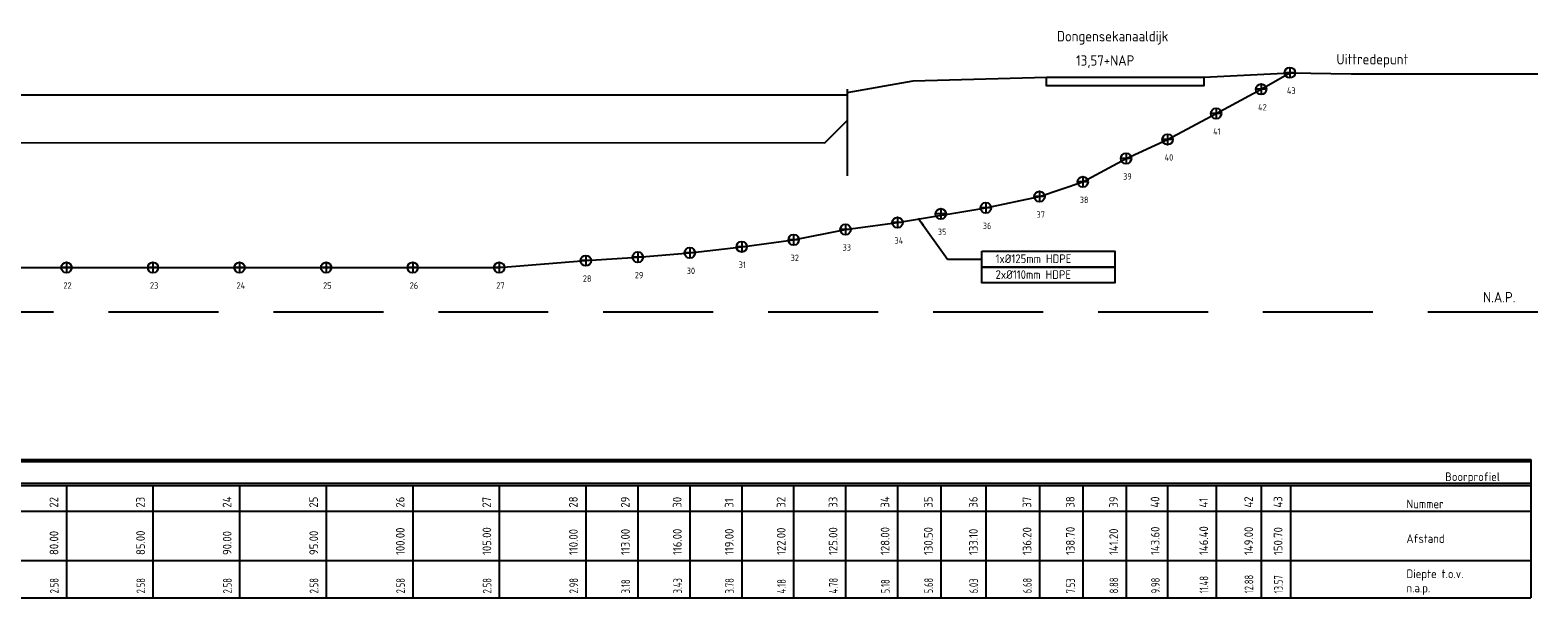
# Model space of a CAD drawing. Header units: millimetres. Extents: x 129727 to 131402, y 399018 to 399724.
# Tile 59 of 60: x 131063 to 131150, y 399264 to 399297. Entities that reach past the tile are written whole.
import ezdxf

# ---------------------------------------------------------------- set-up
doc = ezdxf.new("R2010")
doc.units = ezdxf.units.MM
doc.linetypes.add('HIDDEN', pattern=[9.525, 6.35, -3.175])
for name, color, linetype in [('Boorlijn', 162, 'Continuous'), ('BTEKST', 7, 'Continuous'), ('HTI_Boorlijn', 162, 'Continuous'), ('HTI_Maatvoering', 1, 'Continuous'), ('HTI_Profiel', 7, 'Continuous')]:
    doc.layers.add(name, color=color, linetype=linetype)
doc.styles.add('ISO25', font='ISO', dxfattribs={"height": 2.5})
doc.styles.add('MSL_TTFN_IS30', font='iso14.shx')
doc.styles.get("Standard").update_dxf_attribs({"font": 'iso.shx'})
doc.dimstyles.new('ISO-25', dxfattribs={"dimtxt": 2.5, "dimasz": 2.5, "dimexe": 1.25, "dimexo": 0.625, "dimtad": 1, "dimtxsty": 'Standard', "dimcen": 2.5, "dimadec": 0, "dimazin": 0, "dimtfac": 1, "dimtmove": 0, "dimatfit": 3, "dimfxl": 0, "dimarcsym": 0})

# ---------------------------------------------------------------- blocks, each defined once
blk = doc.blocks.new('A$C6FC3211F')
at = {"layer": 'BTEKST'}
blk.add_hatch(color=1, dxfattribs=at).paths.add_polyline_path([(0.076, 0, -1), (-0.076, 0, -1)])
blk.add_hatch(color=1, dxfattribs=at).paths.add_polyline_path([(0.076, 0, -1), (-0.076, 0, -1)])
at = {"layer": 'BTEKST', "color": 1}
for p, q in [((0.305, 0), (-0.305, 0)), ((0.305, 0), (-0.305, 0)), ((0, 0.305), (0, -0.305)), ((0, 0.305), (0, -0.305))]:
    blk.add_line(p, q, dxfattribs=at)
blk.add_circle((0, 0), 0.305, dxfattribs=at)
blk.add_circle((0, 0), 0.305, dxfattribs=at)

msp = doc.modelspace()

# ---------------------------------------------------------------- linework, layer by layer
at = {"layer": 'BTEKST'}
for p, q in [((130975.769, 399271.891), (131149.429, 399271.891)), ((130975.769, 399271.766), (131149.429, 399271.766)), ((131149.429, 399271.891), (131149.429, 399263.891)), ((130975.769, 399270.515), (131149.429, 399270.515)), ((130975.769, 399270.391), (131149.429, 399270.391)), ((131064.853, 399270.391), (131064.853, 399263.891)), ((131069.853, 399270.391), (131069.853, 399263.891)), ((131074.853, 399270.391), (131074.853, 399263.891)), ((131079.853, 399270.391), (131079.853, 399263.891)), ((131084.853, 399270.391), (131084.853, 399263.891)), ((131089.853, 399270.391), (131089.853, 399263.891)), ((131094.853, 399270.391), (131094.853, 399263.891)), ((131097.853, 399270.391), (131097.853, 399263.891)), ((131100.853, 399270.391), (131100.853, 399263.891)), ((131103.853, 399270.391), (131103.853, 399263.891)), ((131106.853, 399270.391), (131106.853, 399263.891)), ((131109.853, 399270.391), (131109.853, 399263.891)), ((131112.853, 399270.391), (131112.853, 399263.891)), ((131115.353, 399270.391), (131115.353, 399263.891)), ((131117.953, 399270.391), (131117.953, 399263.891)), ((131121.053, 399270.391), (131121.053, 399263.891)), ((131123.553, 399270.391), (131123.553, 399263.891)), ((131126.053, 399270.391), (131126.053, 399263.891)), ((131128.453, 399270.391), (131128.453, 399263.891)), ((131131.253, 399270.391), (131131.253, 399263.891)), ((131133.853, 399270.391), (131133.853, 399263.891)), ((131135.553, 399270.391), (131135.553, 399263.891)), ((130975.769, 399268.891), (131149.429, 399268.891)), ((130975.769, 399266.042), (131149.429, 399266.042)), ((130975.769, 399263.891), (131149.429, 399263.891))]:
    msp.add_line(p, q, dxfattribs=at)
for points in [[(131117.728, 399283.919), (131125.396, 399283.919), (131125.396, 399283.002), (131117.728, 399283.002)], [(131117.728, 399283.002), (131125.396, 399283.002), (131125.396, 399282.084), (131117.728, 399282.084)]]:
    msp.add_lwpolyline(points, close=True, dxfattribs=at)
at = {"layer": 'HTI_Boorlijn'}
msp.add_lwpolyline([(131026.853, 399282.974), (131089.853, 399282.974), (131094.853, 399283.374), (131097.853, 399283.574), (131100.853, 399283.824), (131103.853, 399284.174), (131106.853, 399284.574), (131109.853, 399285.174), (131112.853, 399285.574), (131117.953, 399286.424), (131121.053, 399287.074), (131123.553, 399287.924), (131126.053, 399289.274), (131128.453, 399290.374), (131131.253, 399291.874), (131133.853, 399293.274), (131135.518, 399294.231)], dxfattribs=at)
at = {"layer": 'HTI_Profiel'}
for p, q in [((131113.753, 399293.764), (131121.453, 399293.964)), ((131130.553, 399293.964), (131135.553, 399294.233)), ((131135.553, 399294.233), (131139.053, 399294.164)), ((131139.053, 399294.164), (131149.836, 399294.164)), ((131109.953, 399293.081), (131113.753, 399293.764)), ((131109.953, 399293.281), (131109.953, 399288.281)), ((131108.653, 399290.177), (131109.953, 399291.477)), ((131013.153, 399290.208), (131108.653, 399290.177))]:
    msp.add_line(p, q, dxfattribs=at)
at = {"layer": 'HTI_Profiel', "color": 5}
msp.add_line((131011.853, 399292.944), (131109.953, 399292.944), dxfattribs=at)
at = {"layer": 'HTI_Profiel', "linetype": 'HIDDEN'}
msp.add_line((131149.836, 399280.394), (130984.413, 399280.394), dxfattribs=at)
at = {"layer": 'HTI_Profiel'}
msp.add_lwpolyline([(131121.453, 399293.964), (131130.553, 399293.964), (131130.553, 399293.464), (131121.453, 399293.464)], close=True, dxfattribs=at)

# ---------------------------------------------------------------- block references
at = {"layer": 'Boorlijn'}
for p in [(131135.518, 399294.231), (131133.853, 399293.274), (131131.253, 399291.874), (131128.453, 399290.374), (131126.053, 399289.274), (131123.553, 399287.924), (131121.053, 399287.074), (131115.353, 399286.074), (131117.953, 399286.424), (131109.853, 399285.174), (131112.853, 399285.574), (131103.853, 399284.174), (131106.853, 399284.574), (131094.853, 399283.374), (131097.853, 399283.574), (131100.853, 399283.824), (131064.853, 399282.974), (131069.853, 399282.974), (131074.853, 399282.974), (131079.853, 399282.974), (131084.853, 399282.974), (131089.853, 399282.974)]:
    msp.add_blockref('A$C6FC3211F', p, dxfattribs=at)

# ---------------------------------------------------------------- texts
at = {"layer": 'BTEKST'}
for s, height, p in [('43', 0.375, (131135.343, 399293.005)), ('42', 0.375, (131133.679, 399292.048)), ('41', 0.375, (131131.079, 399290.648)), ('40', 0.375, (131128.279, 399289.148)), ('39', 0.375, (131125.879, 399288.048)), ('38', 0.375, (131123.379, 399286.698)), ('37', 0.375, (131120.879, 399285.848)), ('35', 0.375, (131115.179, 399284.848)), ('36', 0.375, (131117.779, 399285.198)), ('33', 0.375, (131109.679, 399283.948)), ('34', 0.375, (131112.679, 399284.348)), ('32', 0.375, (131106.679, 399283.348)), ('29', 0.375, (131097.679, 399282.348)), ('30', 0.375, (131100.679, 399282.598)), ('31', 0.375, (131103.679, 399282.948)), ('22', 0.375, (131064.679, 399281.748)), ('23', 0.375, (131069.679, 399281.748)), ('24', 0.375, (131074.679, 399281.748)), ('25', 0.375, (131079.679, 399281.748)), ('26', 0.375, (131084.679, 399281.748)), ('27', 0.375, (131089.679, 399281.748)), ('28', 0.375, (131094.679, 399282.148)), ('Nummer ', 0.5, (131142.25, 399269.068)), ('Afstand ', 0.5, (131142.25, 399267.068)), ('Diepte t.o.v.', 0.5, (131142.25, 399265.031)), ('n.a.p.', 0.5, (131142.25, 399264.209))]:
    msp.add_text(s, height=height, dxfattribs=at).set_placement(p)
at = {"layer": 'BTEKST', "style": 'MSL_TTFN_IS30'}
msp.add_text('Boorprofiel', height=0.5, dxfattribs=at).set_placement((131144.486, 399270.639))
at = {"layer": 'BTEKST'}
for s, p in [('22', (131064.378, 399269.103)), ('23', (131069.378, 399269.103)), ('24', (131074.378, 399269.103)), ('25', (131079.378, 399269.103)), ('26', (131084.378, 399269.103)), ('27', (131089.378, 399269.103)), ('28', (131094.378, 399269.103)), ('29', (131097.378, 399269.103)), ('30', (131100.378, 399269.103)), ('31', (131103.378, 399269.103)), ('32', (131106.378, 399269.103)), ('33', (131109.378, 399269.103)), ('34', (131112.378, 399269.103)), ('35', (131114.878, 399269.103)), ('36', (131117.478, 399269.103)), ('37', (131120.578, 399269.103)), ('38', (131123.078, 399269.103)), ('39', (131125.578, 399269.103)), ('40', (131127.978, 399269.103)), ('41', (131130.778, 399269.103)), ('42', (131133.378, 399269.103)), ('43', (131135.078, 399269.103))]:
    msp.add_text(s, height=0.5, rotation=90, dxfattribs=at).set_placement(p)
at = {"layer": 'BTEKST', "ltscale": 0.7}
for s, p in [('80.00', (131064.386, 399266.365)), ('85.00', (131069.386, 399266.365)), ('90.00', (131074.386, 399266.365)), ('95.00', (131079.386, 399266.365)), ('100.00', (131084.386, 399266.365)), ('105.00', (131089.386, 399266.365)), ('110.00', (131094.386, 399266.365)), ('113.00', (131097.386, 399266.365)), ('116.00', (131100.386, 399266.365)), ('119.00', (131103.386, 399266.365)), ('122.00', (131106.386, 399266.365)), ('125.00', (131109.386, 399266.365)), ('128.00', (131112.386, 399266.365)), ('130.50', (131114.886, 399266.365)), ('133.10', (131117.486, 399266.365)), ('136.20', (131120.586, 399266.365)), ('138.70', (131123.086, 399266.365)), ('141.20', (131125.586, 399266.365)), ('143.60', (131127.986, 399266.365)), ('146.40', (131130.786, 399266.365)), ('149.00', (131133.386, 399266.365)), ('150.70', (131135.086, 399266.365))]:
    msp.add_text(s, height=0.5, rotation=90, dxfattribs=at).set_placement(p)
at = {"layer": 'BTEKST', "ltscale": 0.7, "width": 0.8}
for s, p in [('2.58', (131064.401, 399264.148)), ('2.58', (131069.401, 399264.148)), ('2.58', (131074.401, 399264.148)), ('2.58', (131079.401, 399264.148)), ('2.58', (131084.401, 399264.148)), ('2.58', (131089.401, 399264.148)), ('2.98', (131094.401, 399264.148)), ('3.18', (131097.401, 399264.148)), ('3.43', (131100.401, 399264.148)), ('3.78', (131103.401, 399264.148)), ('4.18', (131106.401, 399264.148)), ('4.78', (131109.401, 399264.148)), ('5.18', (131112.401, 399264.148)), ('5.68', (131114.901, 399264.148)), ('6.03', (131117.501, 399264.148)), ('6.68', (131120.601, 399264.148)), ('7.53', (131123.101, 399264.148)), ('8.88', (131125.601, 399264.148)), ('9.98', (131128.001, 399264.148)), ('11.48', (131130.801, 399264.148)), ('12.88', (131133.401, 399264.148)), ('13.57', (131135.101, 399264.148))]:
    msp.add_text(s, height=0.5, rotation=90, dxfattribs=at).set_placement(p)
at = {"layer": 'BTEKST', "char_height": 0.5, "attachment_point": 1}
for s, insert in [('1x%%c125mm HDPE  \\P ', (131118.515, 399283.736)), ('2x%%c110mm HDPE  \\P ', (131118.515, 399282.819))]:
    msp.add_mtext(s, dxfattribs=dict(at, insert=insert))
at = {"layer": 'HTI_Maatvoering', "char_height": 0.6, "attachment_point": 1, "style": 'ISO25'}
for s, insert in [('Dongensekanaaldijk', (131122.059, 399296.639)), ('13,57+NAP', (131123.166, 399295.239)), ('Uittredepunt', (131138.207, 399295.31))]:
    msp.add_mtext(s, dxfattribs=dict(at, insert=insert))
at = {"layer": 'HTI_Profiel', "insert": (131146.675, 399281.564), "char_height": 0.6, "attachment_point": 1, "style": 'ISO25'}
msp.add_mtext('N.A.P.', dxfattribs=at)

# ---------------------------------------------------------------- leaders
at = {"layer": 'BTEKST'}
msp.add_leader([(131114.055, 399285.821), (131115.732, 399283.46), (131117.728, 399283.46)], dimstyle='ISO-25', override={"dimscale": 0.2, "dimasz": 2.5, "dimgap": 0.625, "dimtad": 0, "dimclrd": 1, "dimclre": 1, "dimclrt": 1}, dxfattribs=at)

doc.saveas('drawing.dxf')
